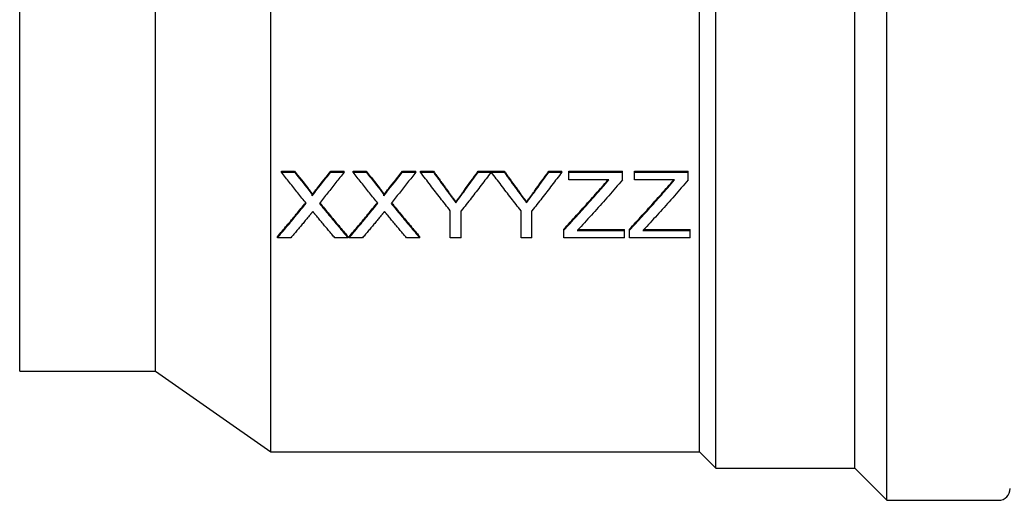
# Model space of a CAD drawing. Header units: millimetres. Extents: x 49 to 3733, y 14 to 375.
# Tile 2 of 9: x 282 to 333, y 168 to 193. Entities that reach past the tile are written whole.
import ezdxf

# ---------------------------------------------------------------- set-up
doc = ezdxf.new("R2010")
doc.units = ezdxf.units.MM
doc.layers.add('DETAIL', color=2, linetype='Continuous')

msp = doc.modelspace()

# ---------------------------------------------------------------- linework, layer by layer
at = {"layer": 'DETAIL'}
for p, q in [((326.861, 168.093), (326.861, 227.893)), ((318.061, 169.743), (318.061, 226.243)), ((325.211, 169.743), (325.211, 226.243)), ((295.137, 170.593), (295.137, 225.393)), ((317.211, 170.593), (317.211, 225.196)), ((282.211, 174.743), (282.211, 221.243)), ((289.211, 174.743), (289.211, 221.243)), ((295.685, 184.986), (295.685, 185.033)), ((295.685, 185.033), (296.365, 185.033)), ((295.685, 184.986), (296.365, 184.986)), ((296.365, 184.986), (296.365, 185.033)), ((298.227, 184.986), (298.227, 185.033)), ((298.227, 185.033), (298.916, 185.033)), ((298.227, 184.986), (298.916, 184.986)), ((298.916, 184.986), (298.916, 185.033)), ((299.378, 184.986), (299.378, 185.033)), ((299.378, 185.033), (300.057, 185.033)), ((299.378, 184.986), (300.057, 184.986)), ((300.057, 184.986), (300.057, 185.033)), ((301.919, 184.986), (301.919, 185.033)), ((301.919, 185.033), (302.608, 185.033)), ((301.919, 184.986), (302.608, 184.986)), ((302.608, 184.986), (302.608, 185.033)), ((302.846, 184.986), (302.846, 185.033)), ((302.846, 185.033), (303.514, 185.033)), ((302.846, 184.986), (303.514, 184.986)), ((303.514, 184.986), (303.514, 185.033)), ((305.82, 184.986), (305.82, 185.033)), ((305.82, 185.033), (306.487, 185.033)), ((305.82, 184.986), (306.487, 184.986)), ((306.487, 184.986), (306.487, 185.033)), ((306.497, 184.986), (306.497, 185.033)), ((306.497, 185.033), (307.155, 185.033)), ((306.497, 184.986), (307.155, 184.986)), ((307.155, 184.986), (307.155, 185.033)), ((309.461, 184.986), (309.461, 185.033)), ((309.461, 185.033), (310.128, 185.033)), ((309.461, 184.986), (310.128, 184.986)), ((310.128, 184.986), (310.128, 185.033)), ((310.482, 184.986), (310.482, 185.033)), ((310.482, 185.033), (313.251, 185.033)), ((310.482, 184.986), (313.251, 184.986)), ((310.482, 184.579), (310.482, 184.986)), ((312.543, 184.579), (310.482, 184.579)), ((313.251, 184.986), (313.251, 185.033)), ((313.251, 184.579), (313.251, 184.986)), ((313.866, 184.986), (313.866, 185.033)), ((313.866, 185.033), (316.636, 185.033)), ((313.866, 184.986), (316.636, 184.986)), ((313.866, 184.579), (313.866, 184.986)), ((315.928, 184.579), (313.866, 184.579)), ((316.636, 184.986), (316.636, 185.033)), ((316.636, 184.579), (316.636, 184.986)), ((297.27, 183.77), (297.27, 183.822)), ((300.963, 183.77), (300.963, 183.822)), ((304.668, 183.408), (304.668, 183.461)), ((308.309, 183.408), (308.309, 183.461)), ((304.385, 181.599), (304.385, 182.995)), ((304.949, 181.599), (304.949, 182.995)), ((308.026, 181.599), (308.026, 182.995)), ((308.59, 181.599), (308.59, 182.995)), ((310.225, 181.989), (310.225, 182.047)), ((310.973, 182.032), (313.354, 182.032)), ((313.354, 181.974), (313.354, 182.032)), ((313.61, 181.989), (313.61, 182.047)), ((314.358, 182.032), (316.738, 182.032)), ((316.738, 181.974), (316.738, 182.032)), ((295.48, 181.599), (295.48, 181.659)), ((296.168, 181.599), (295.48, 181.599)), ((299.121, 181.599), (298.441, 181.599)), ((299.121, 181.599), (299.121, 181.659)), ((299.172, 181.599), (299.172, 181.659)), ((299.861, 181.599), (299.172, 181.599)), ((302.813, 181.599), (302.133, 181.599)), ((302.813, 181.599), (302.813, 181.659)), ((304.949, 181.599), (304.385, 181.599)), ((308.59, 181.599), (308.026, 181.599)), ((310.225, 181.599), (310.225, 181.989)), ((313.354, 181.599), (310.225, 181.599)), ((310.919, 181.974), (313.354, 181.974)), ((313.354, 181.599), (313.354, 181.974)), ((313.61, 181.599), (313.61, 181.989)), ((316.738, 181.599), (313.61, 181.599)), ((314.304, 181.974), (316.738, 181.974)), ((316.738, 181.599), (316.738, 181.974)), ((282.211, 174.743), (289.211, 174.743)), ((289.211, 174.743), (295.137, 170.593)), ((295.137, 170.593), (317.211, 170.593)), ((317.211, 170.593), (318.061, 169.743)), ((318.061, 169.743), (325.211, 169.743)), ((325.211, 169.743), (326.861, 168.093)), ((326.861, 168.093), (332.611, 168.093))]:
    msp.add_line(p, q, dxfattribs=at)
at = {"layer": 'DETAIL', "flags": 128}
for points in [[(296.959, 183.382), (296.905, 183.448), (296.852, 183.514), (296.799, 183.579), (296.746, 183.645), (296.693, 183.711), (296.64, 183.777), (296.587, 183.843), (296.534, 183.91), (296.481, 183.976), (296.428, 184.043), (296.375, 184.109), (296.322, 184.176), (296.269, 184.243), (296.216, 184.31), (296.163, 184.377), (296.11, 184.444), (296.057, 184.512), (296.004, 184.579), (295.951, 184.646), (295.897, 184.714), (295.844, 184.782), (295.791, 184.85), (295.738, 184.918), (295.685, 184.986)], [(298.916, 184.986), (298.863, 184.917), (298.81, 184.849), (298.757, 184.781), (298.704, 184.713), (298.651, 184.645), (298.598, 184.578), (298.545, 184.51), (298.492, 184.442), (298.439, 184.375), (298.386, 184.308), (298.332, 184.24), (298.279, 184.173), (298.226, 184.106), (298.173, 184.039), (298.12, 183.973), (298.067, 183.906), (298.014, 183.84), (297.961, 183.773), (297.908, 183.707), (297.855, 183.641), (297.802, 183.575), (297.749, 183.509), (297.696, 183.443), (297.643, 183.377)], [(300.651, 183.382), (300.598, 183.448), (300.545, 183.514), (300.492, 183.579), (300.439, 183.645), (300.386, 183.711), (300.333, 183.777), (300.279, 183.843), (300.226, 183.91), (300.173, 183.976), (300.12, 184.043), (300.067, 184.109), (300.014, 184.176), (299.961, 184.243), (299.908, 184.31), (299.855, 184.377), (299.802, 184.444), (299.749, 184.512), (299.696, 184.579), (299.643, 184.646), (299.59, 184.714), (299.537, 184.782), (299.484, 184.85), (299.431, 184.918), (299.378, 184.986)], [(302.608, 184.986), (302.555, 184.917), (302.502, 184.849), (302.449, 184.781), (302.396, 184.713), (302.343, 184.645), (302.29, 184.578), (302.237, 184.51), (302.184, 184.442), (302.131, 184.375), (302.078, 184.308), (302.025, 184.24), (301.972, 184.173), (301.919, 184.106), (301.866, 184.039), (301.813, 183.973), (301.76, 183.906), (301.706, 183.84), (301.653, 183.773), (301.6, 183.707), (301.547, 183.641), (301.494, 183.575), (301.441, 183.509), (301.388, 183.443), (301.335, 183.377)], [(304.385, 182.995), (304.321, 183.076), (304.257, 183.157), (304.193, 183.239), (304.128, 183.32), (304.064, 183.402), (304, 183.484), (303.936, 183.566), (303.872, 183.648), (303.808, 183.73), (303.744, 183.813), (303.68, 183.895), (303.616, 183.978), (303.551, 184.061), (303.487, 184.144), (303.423, 184.228), (303.359, 184.311), (303.295, 184.395), (303.231, 184.479), (303.167, 184.563), (303.103, 184.647), (303.039, 184.731), (302.975, 184.816), (302.91, 184.901), (302.846, 184.986)], [(303.514, 185.033), (303.546, 184.988), (303.578, 184.943), (303.611, 184.898), (303.643, 184.854), (303.675, 184.809), (303.708, 184.764), (303.74, 184.72), (303.772, 184.675), (303.805, 184.631), (303.837, 184.586), (303.869, 184.542), (303.902, 184.497), (303.934, 184.453), (303.966, 184.409), (303.999, 184.365), (304.031, 184.32), (304.063, 184.276), (304.096, 184.232), (304.128, 184.188), (304.16, 184.144), (304.193, 184.1), (304.225, 184.056), (304.257, 184.013), (304.289, 183.969)], [(303.514, 184.986), (303.546, 184.941), (303.578, 184.896), (303.611, 184.851), (303.643, 184.806), (303.675, 184.761), (303.708, 184.716), (303.74, 184.671), (303.772, 184.627), (303.805, 184.582), (303.837, 184.537), (303.869, 184.493), (303.902, 184.448), (303.934, 184.404), (303.966, 184.359), (303.999, 184.315), (304.031, 184.271), (304.063, 184.226), (304.096, 184.182), (304.128, 184.138), (304.16, 184.094), (304.193, 184.05), (304.225, 184.006), (304.257, 183.962), (304.289, 183.918)], [(306.487, 184.986), (306.423, 184.901), (306.359, 184.816), (306.295, 184.731), (306.231, 184.647), (306.167, 184.563), (306.103, 184.479), (306.039, 184.395), (305.975, 184.311), (305.91, 184.228), (305.846, 184.144), (305.782, 184.061), (305.718, 183.978), (305.654, 183.895), (305.59, 183.813), (305.526, 183.73), (305.462, 183.648), (305.398, 183.566), (305.334, 183.484), (305.269, 183.402), (305.205, 183.32), (305.141, 183.239), (305.077, 183.157), (305.013, 183.076), (304.949, 182.995)], [(308.026, 182.995), (307.962, 183.076), (307.898, 183.157), (307.835, 183.239), (307.771, 183.32), (307.707, 183.402), (307.644, 183.484), (307.58, 183.566), (307.516, 183.648), (307.453, 183.73), (307.389, 183.813), (307.325, 183.895), (307.262, 183.978), (307.198, 184.061), (307.134, 184.144), (307.071, 184.228), (307.007, 184.311), (306.943, 184.395), (306.879, 184.479), (306.816, 184.563), (306.752, 184.647), (306.688, 184.731), (306.625, 184.816), (306.561, 184.901), (306.497, 184.986)], [(307.155, 185.033), (307.187, 184.988), (307.219, 184.943), (307.252, 184.898), (307.284, 184.854), (307.316, 184.809), (307.349, 184.764), (307.381, 184.72), (307.413, 184.675), (307.446, 184.631), (307.478, 184.586), (307.51, 184.542), (307.543, 184.497), (307.575, 184.453), (307.607, 184.409), (307.64, 184.365), (307.672, 184.32), (307.704, 184.276), (307.737, 184.232), (307.769, 184.188), (307.801, 184.144), (307.834, 184.1), (307.866, 184.056), (307.898, 184.013), (307.93, 183.969)], [(307.155, 184.986), (307.187, 184.941), (307.219, 184.896), (307.252, 184.851), (307.284, 184.806), (307.316, 184.761), (307.349, 184.716), (307.381, 184.671), (307.413, 184.627), (307.446, 184.582), (307.478, 184.537), (307.51, 184.493), (307.543, 184.448), (307.575, 184.404), (307.607, 184.359), (307.64, 184.315), (307.672, 184.271), (307.704, 184.226), (307.737, 184.182), (307.769, 184.138), (307.801, 184.094), (307.834, 184.05), (307.866, 184.006), (307.898, 183.962), (307.93, 183.918)], [(310.128, 184.986), (310.064, 184.901), (310, 184.816), (309.936, 184.731), (309.872, 184.647), (309.808, 184.563), (309.744, 184.479), (309.68, 184.395), (309.616, 184.311), (309.551, 184.228), (309.487, 184.144), (309.423, 184.061), (309.359, 183.978), (309.295, 183.895), (309.231, 183.813), (309.167, 183.73), (309.103, 183.648), (309.039, 183.566), (308.975, 183.484), (308.91, 183.402), (308.846, 183.32), (308.782, 183.239), (308.718, 183.157), (308.654, 183.076), (308.59, 182.995)], [(313.251, 184.579), (313.162, 184.476), (313.073, 184.374), (312.984, 184.272), (312.895, 184.17), (312.806, 184.068), (312.717, 183.966), (312.628, 183.865), (312.539, 183.764), (312.45, 183.663), (312.361, 183.563), (312.272, 183.462), (312.182, 183.362), (312.093, 183.263), (312.004, 183.163), (311.915, 183.064), (311.826, 182.965), (311.737, 182.867), (311.648, 182.768), (311.559, 182.67), (311.47, 182.572), (311.381, 182.475), (311.292, 182.378), (311.203, 182.281), (311.114, 182.184)], [(316.636, 184.579), (316.547, 184.476), (316.458, 184.374), (316.368, 184.272), (316.279, 184.17), (316.19, 184.068), (316.101, 183.966), (316.012, 183.865), (315.923, 183.764), (315.834, 183.663), (315.745, 183.563), (315.656, 183.462), (315.567, 183.362), (315.478, 183.263), (315.389, 183.163), (315.3, 183.064), (315.211, 182.965), (315.122, 182.867), (315.033, 182.768), (314.944, 182.67), (314.855, 182.572), (314.766, 182.475), (314.677, 182.378), (314.588, 182.281), (314.499, 182.184)], [(297.063, 184.15), (297.077, 184.132), (297.09, 184.115), (297.102, 184.099), (297.114, 184.083), (297.125, 184.069), (297.136, 184.055), (297.145, 184.043), (297.154, 184.031), (297.162, 184.02), (297.168, 184.012), (297.174, 184.004), (297.183, 183.992), (297.194, 183.975), (297.205, 183.96), (297.214, 183.946), (297.223, 183.932), (297.231, 183.92), (297.238, 183.908), (297.245, 183.896), (297.252, 183.884), (297.258, 183.871), (297.264, 183.857), (297.269, 183.84), (297.27, 183.822)], [(297.063, 184.099), (297.077, 184.081), (297.09, 184.064), (297.102, 184.048), (297.114, 184.033), (297.125, 184.018), (297.136, 184.005), (297.145, 183.992), (297.154, 183.98), (297.162, 183.969), (297.17, 183.959), (297.177, 183.949), (297.183, 183.941), (297.194, 183.924), (297.205, 183.908), (297.215, 183.894), (297.223, 183.881), (297.231, 183.869), (297.237, 183.859), (297.246, 183.842), (297.254, 183.828), (297.26, 183.816), (297.266, 183.8), (297.269, 183.787), (297.27, 183.77)], [(300.755, 184.15), (300.769, 184.132), (300.782, 184.115), (300.795, 184.099), (300.806, 184.083), (300.818, 184.069), (300.828, 184.055), (300.838, 184.043), (300.846, 184.031), (300.855, 184.02), (300.861, 184.012), (300.866, 184.004), (300.875, 183.992), (300.887, 183.975), (300.897, 183.96), (300.907, 183.946), (300.915, 183.932), (300.923, 183.92), (300.931, 183.908), (300.937, 183.896), (300.944, 183.884), (300.951, 183.871), (300.957, 183.857), (300.961, 183.84), (300.963, 183.822)], [(300.755, 184.099), (300.769, 184.081), (300.782, 184.064), (300.795, 184.048), (300.806, 184.033), (300.818, 184.018), (300.828, 184.005), (300.838, 183.992), (300.846, 183.98), (300.855, 183.969), (300.862, 183.959), (300.869, 183.949), (300.875, 183.941), (300.887, 183.924), (300.897, 183.908), (300.907, 183.894), (300.915, 183.881), (300.923, 183.869), (300.929, 183.859), (300.939, 183.842), (300.946, 183.828), (300.952, 183.816), (300.959, 183.8), (300.962, 183.787), (300.963, 183.77)], [(310.225, 182.047), (310.307, 182.136), (310.389, 182.224), (310.472, 182.313), (310.554, 182.402), (310.636, 182.491), (310.718, 182.58), (310.8, 182.67), (310.882, 182.76), (310.964, 182.85), (311.046, 182.94), (311.128, 183.031), (311.21, 183.122), (311.292, 183.213), (311.374, 183.304), (311.456, 183.395), (311.538, 183.487), (311.62, 183.579), (311.703, 183.671), (311.785, 183.764), (311.867, 183.856), (311.949, 183.949), (312.031, 184.042), (312.113, 184.136), (312.195, 184.229)], [(310.225, 181.989), (310.307, 182.078), (310.389, 182.167), (310.472, 182.256), (310.554, 182.345), (310.636, 182.434), (310.718, 182.524), (310.8, 182.614), (310.882, 182.704), (310.964, 182.795), (311.046, 182.885), (311.128, 182.976), (311.21, 183.067), (311.292, 183.159), (311.374, 183.25), (311.456, 183.342), (311.538, 183.434), (311.62, 183.527), (311.703, 183.619), (311.785, 183.712), (311.867, 183.805), (311.949, 183.898), (312.031, 183.991), (312.113, 184.085), (312.195, 184.179)], [(313.61, 182.047), (313.692, 182.136), (313.774, 182.224), (313.856, 182.313), (313.938, 182.402), (314.02, 182.491), (314.102, 182.58), (314.184, 182.67), (314.266, 182.76), (314.349, 182.85), (314.431, 182.94), (314.513, 183.031), (314.595, 183.122), (314.677, 183.213), (314.759, 183.304), (314.841, 183.395), (314.923, 183.487), (315.005, 183.579), (315.087, 183.671), (315.169, 183.764), (315.251, 183.856), (315.333, 183.949), (315.415, 184.042), (315.497, 184.136), (315.58, 184.229)], [(313.61, 181.989), (313.692, 182.078), (313.774, 182.167), (313.856, 182.256), (313.938, 182.345), (314.02, 182.434), (314.102, 182.524), (314.184, 182.614), (314.266, 182.704), (314.349, 182.795), (314.431, 182.885), (314.513, 182.976), (314.595, 183.067), (314.677, 183.159), (314.759, 183.25), (314.841, 183.342), (314.923, 183.434), (315.005, 183.527), (315.087, 183.619), (315.169, 183.712), (315.251, 183.805), (315.333, 183.898), (315.415, 183.991), (315.497, 184.085), (315.58, 184.179)], [(304.289, 183.969), (304.311, 183.94), (304.332, 183.912), (304.352, 183.884), (304.372, 183.857), (304.392, 183.831), (304.411, 183.806), (304.429, 183.781), (304.447, 183.757), (304.465, 183.733), (304.482, 183.71), (304.498, 183.688), (304.514, 183.667), (304.53, 183.646), (304.545, 183.626), (304.559, 183.606), (304.573, 183.587), (304.587, 183.569), (304.6, 183.552), (304.612, 183.535), (304.624, 183.519), (304.636, 183.503), (304.647, 183.488), (304.658, 183.474), (304.668, 183.461)], [(304.289, 183.918), (304.311, 183.889), (304.332, 183.86), (304.352, 183.833), (304.372, 183.806), (304.392, 183.779), (304.411, 183.754), (304.429, 183.729), (304.447, 183.705), (304.465, 183.681), (304.482, 183.658), (304.498, 183.636), (304.514, 183.614), (304.53, 183.593), (304.545, 183.573), (304.559, 183.554), (304.573, 183.535), (304.587, 183.517), (304.6, 183.499), (304.612, 183.482), (304.624, 183.466), (304.636, 183.45), (304.647, 183.435), (304.658, 183.421), (304.668, 183.408)], [(304.668, 183.461), (304.682, 183.48), (304.697, 183.5), (304.712, 183.52), (304.727, 183.54), (304.743, 183.561), (304.758, 183.581), (304.774, 183.603), (304.79, 183.624), (304.807, 183.646), (304.823, 183.668), (304.84, 183.69), (304.857, 183.713), (304.874, 183.736), (304.891, 183.759), (304.908, 183.783), (304.926, 183.806), (304.944, 183.831), (304.962, 183.855), (304.98, 183.88), (304.999, 183.905), (305.017, 183.93), (305.036, 183.956), (305.055, 183.982), (305.075, 184.008)], [(304.668, 183.408), (304.682, 183.427), (304.697, 183.447), (304.712, 183.467), (304.727, 183.487), (304.743, 183.508), (304.758, 183.529), (304.774, 183.55), (304.79, 183.572), (304.807, 183.593), (304.823, 183.616), (304.84, 183.638), (304.857, 183.661), (304.874, 183.684), (304.891, 183.707), (304.908, 183.731), (304.926, 183.755), (304.944, 183.779), (304.962, 183.803), (304.98, 183.828), (304.999, 183.853), (305.017, 183.879), (305.036, 183.905), (305.055, 183.931), (305.075, 183.957)], [(307.93, 183.969), (307.952, 183.94), (307.973, 183.912), (307.993, 183.884), (308.013, 183.857), (308.033, 183.831), (308.052, 183.806), (308.07, 183.781), (308.088, 183.757), (308.106, 183.733), (308.123, 183.71), (308.139, 183.688), (308.155, 183.667), (308.171, 183.646), (308.186, 183.626), (308.2, 183.606), (308.214, 183.587), (308.228, 183.569), (308.241, 183.552), (308.253, 183.535), (308.266, 183.519), (308.277, 183.503), (308.288, 183.488), (308.299, 183.474), (308.309, 183.461)], [(307.93, 183.918), (307.952, 183.889), (307.973, 183.86), (307.993, 183.833), (308.013, 183.806), (308.033, 183.779), (308.052, 183.754), (308.07, 183.729), (308.088, 183.705), (308.106, 183.681), (308.123, 183.658), (308.139, 183.636), (308.155, 183.614), (308.171, 183.593), (308.186, 183.573), (308.2, 183.554), (308.214, 183.535), (308.228, 183.517), (308.241, 183.499), (308.253, 183.482), (308.266, 183.466), (308.277, 183.45), (308.288, 183.435), (308.299, 183.421), (308.309, 183.408)], [(308.309, 183.461), (308.323, 183.48), (308.338, 183.5), (308.353, 183.52), (308.368, 183.54), (308.384, 183.561), (308.399, 183.581), (308.415, 183.603), (308.431, 183.624), (308.448, 183.646), (308.464, 183.668), (308.481, 183.69), (308.498, 183.713), (308.515, 183.736), (308.532, 183.759), (308.549, 183.783), (308.567, 183.806), (308.585, 183.831), (308.603, 183.855), (308.621, 183.88), (308.64, 183.905), (308.658, 183.93), (308.677, 183.956), (308.696, 183.982), (308.716, 184.008)], [(308.309, 183.408), (308.323, 183.427), (308.338, 183.447), (308.353, 183.467), (308.368, 183.487), (308.384, 183.508), (308.399, 183.529), (308.415, 183.55), (308.431, 183.572), (308.448, 183.593), (308.464, 183.616), (308.481, 183.638), (308.498, 183.661), (308.515, 183.684), (308.532, 183.707), (308.549, 183.731), (308.567, 183.755), (308.585, 183.779), (308.603, 183.803), (308.621, 183.828), (308.64, 183.853), (308.658, 183.879), (308.677, 183.905), (308.696, 183.931), (308.716, 183.957)], [(295.48, 181.659), (295.541, 181.73), (295.602, 181.801), (295.662, 181.873), (295.723, 181.944), (295.784, 182.016), (295.844, 182.088), (295.905, 182.16), (295.966, 182.232), (296.026, 182.304), (296.087, 182.377), (296.148, 182.45), (296.209, 182.522), (296.269, 182.595), (296.33, 182.669), (296.391, 182.742), (296.451, 182.815), (296.512, 182.889), (296.573, 182.963), (296.633, 183.037), (296.694, 183.111), (296.755, 183.185), (296.816, 183.26), (296.876, 183.334), (296.937, 183.409)], [(295.48, 181.599), (295.542, 181.672), (295.603, 181.744), (295.665, 181.817), (295.727, 181.89), (295.788, 181.963), (295.85, 182.036), (295.911, 182.109), (295.973, 182.183), (296.035, 182.257), (296.096, 182.331), (296.158, 182.405), (296.219, 182.479), (296.281, 182.553), (296.343, 182.628), (296.404, 182.703), (296.466, 182.778), (296.527, 182.853), (296.589, 182.928), (296.651, 183.003), (296.712, 183.079), (296.774, 183.154), (296.835, 183.23), (296.897, 183.306), (296.959, 183.382)], [(297.643, 183.377), (297.704, 183.301), (297.766, 183.225), (297.828, 183.15), (297.889, 183.074), (297.951, 182.999), (298.012, 182.924), (298.074, 182.849), (298.136, 182.774), (298.197, 182.699), (298.259, 182.625), (298.32, 182.55), (298.382, 182.476), (298.444, 182.402), (298.505, 182.328), (298.567, 182.255), (298.628, 182.181), (298.69, 182.108), (298.752, 182.035), (298.813, 181.962), (298.875, 181.889), (298.936, 181.816), (298.998, 181.744), (299.06, 181.671), (299.121, 181.599)], [(297.664, 183.404), (297.725, 183.329), (297.786, 183.255), (297.846, 183.181), (297.907, 183.107), (297.968, 183.033), (298.029, 182.959), (298.089, 182.885), (298.15, 182.812), (298.211, 182.739), (298.271, 182.666), (298.332, 182.593), (298.393, 182.52), (298.453, 182.447), (298.514, 182.375), (298.575, 182.302), (298.636, 182.23), (298.696, 182.158), (298.757, 182.086), (298.818, 182.015), (298.878, 181.943), (298.939, 181.872), (299, 181.801), (299.06, 181.73), (299.121, 181.659)], [(299.172, 181.659), (299.233, 181.73), (299.294, 181.801), (299.355, 181.873), (299.415, 181.944), (299.476, 182.016), (299.537, 182.088), (299.597, 182.16), (299.658, 182.232), (299.719, 182.304), (299.779, 182.377), (299.84, 182.45), (299.901, 182.522), (299.962, 182.595), (300.022, 182.669), (300.083, 182.742), (300.144, 182.815), (300.204, 182.889), (300.265, 182.963), (300.326, 183.037), (300.386, 183.111), (300.447, 183.185), (300.508, 183.26), (300.569, 183.334), (300.629, 183.409)], [(299.172, 181.599), (299.234, 181.672), (299.296, 181.744), (299.357, 181.817), (299.419, 181.89), (299.48, 181.963), (299.542, 182.036), (299.604, 182.109), (299.665, 182.183), (299.727, 182.257), (299.788, 182.331), (299.85, 182.405), (299.912, 182.479), (299.973, 182.553), (300.035, 182.628), (300.096, 182.703), (300.158, 182.778), (300.22, 182.853), (300.281, 182.928), (300.343, 183.003), (300.404, 183.079), (300.466, 183.154), (300.528, 183.23), (300.589, 183.306), (300.651, 183.382)], [(301.335, 183.377), (301.397, 183.301), (301.458, 183.225), (301.52, 183.15), (301.582, 183.074), (301.643, 182.999), (301.705, 182.924), (301.766, 182.849), (301.828, 182.774), (301.89, 182.699), (301.951, 182.625), (302.013, 182.55), (302.074, 182.476), (302.136, 182.402), (302.198, 182.328), (302.259, 182.255), (302.321, 182.181), (302.382, 182.108), (302.444, 182.035), (302.506, 181.962), (302.567, 181.889), (302.629, 181.816), (302.69, 181.744), (302.752, 181.671), (302.813, 181.599)], [(301.357, 183.404), (301.417, 183.329), (301.478, 183.255), (301.539, 183.181), (301.599, 183.107), (301.66, 183.033), (301.721, 182.959), (301.782, 182.885), (301.842, 182.812), (301.903, 182.739), (301.964, 182.666), (302.024, 182.593), (302.085, 182.52), (302.146, 182.447), (302.206, 182.375), (302.267, 182.302), (302.328, 182.23), (302.389, 182.158), (302.449, 182.086), (302.51, 182.015), (302.571, 181.943), (302.631, 181.872), (302.692, 181.801), (302.753, 181.73), (302.813, 181.659)], [(297.115, 182.729), (297.075, 182.681), (297.036, 182.633), (296.996, 182.586), (296.957, 182.538), (296.918, 182.49), (296.878, 182.443), (296.839, 182.395), (296.799, 182.348), (296.76, 182.301), (296.72, 182.253), (296.681, 182.206), (296.642, 182.159), (296.602, 182.112), (296.563, 182.065), (296.523, 182.018), (296.484, 181.971), (296.444, 181.925), (296.405, 181.878), (296.366, 181.831), (296.326, 181.785), (296.287, 181.738), (296.247, 181.692), (296.208, 181.646), (296.168, 181.599)], [(297.303, 182.959), (297.298, 182.953), (297.293, 182.947), (297.287, 182.94), (297.281, 182.932), (297.274, 182.923), (297.266, 182.914), (297.258, 182.904), (297.249, 182.894), (297.24, 182.882), (297.23, 182.87), (297.22, 182.857), (297.208, 182.844), (297.201, 182.834), (297.193, 182.825), (297.185, 182.815), (297.177, 182.806), (297.169, 182.796), (297.161, 182.786), (297.153, 182.777), (297.146, 182.767), (297.138, 182.758), (297.13, 182.748), (297.122, 182.738), (297.115, 182.729)], [(297.467, 182.76), (297.46, 182.768), (297.454, 182.776), (297.447, 182.785), (297.44, 182.793), (297.433, 182.801), (297.426, 182.809), (297.419, 182.818), (297.413, 182.826), (297.406, 182.834), (297.399, 182.843), (297.392, 182.851), (297.385, 182.859), (297.378, 182.868), (297.372, 182.876), (297.365, 182.884), (297.358, 182.892), (297.351, 182.901), (297.344, 182.909), (297.337, 182.917), (297.33, 182.926), (297.324, 182.934), (297.317, 182.942), (297.31, 182.951), (297.303, 182.959)], [(298.441, 181.599), (298.4, 181.647), (298.36, 181.694), (298.319, 181.742), (298.279, 181.79), (298.238, 181.838), (298.198, 181.885), (298.157, 181.933), (298.116, 181.981), (298.076, 182.03), (298.035, 182.078), (297.995, 182.126), (297.954, 182.174), (297.914, 182.223), (297.873, 182.271), (297.832, 182.32), (297.792, 182.368), (297.751, 182.417), (297.711, 182.466), (297.67, 182.514), (297.63, 182.563), (297.589, 182.612), (297.548, 182.661), (297.508, 182.71), (297.467, 182.76)], [(300.807, 182.729), (300.768, 182.681), (300.728, 182.633), (300.689, 182.586), (300.649, 182.538), (300.61, 182.49), (300.571, 182.443), (300.531, 182.395), (300.492, 182.348), (300.452, 182.301), (300.413, 182.253), (300.373, 182.206), (300.334, 182.159), (300.294, 182.112), (300.255, 182.065), (300.216, 182.018), (300.176, 181.971), (300.137, 181.925), (300.097, 181.878), (300.058, 181.831), (300.018, 181.785), (299.979, 181.738), (299.94, 181.692), (299.9, 181.646), (299.861, 181.599)], [(300.995, 182.959), (300.991, 182.953), (300.985, 182.947), (300.98, 182.94), (300.973, 182.932), (300.966, 182.923), (300.959, 182.914), (300.95, 182.904), (300.942, 182.894), (300.932, 182.882), (300.922, 182.87), (300.912, 182.857), (300.901, 182.844), (300.893, 182.834), (300.885, 182.825), (300.877, 182.815), (300.869, 182.806), (300.861, 182.796), (300.854, 182.786), (300.846, 182.777), (300.838, 182.767), (300.83, 182.758), (300.822, 182.748), (300.815, 182.738), (300.807, 182.729)], [(301.16, 182.76), (301.153, 182.768), (301.146, 182.776), (301.139, 182.785), (301.132, 182.793), (301.125, 182.801), (301.119, 182.809), (301.112, 182.818), (301.105, 182.826), (301.098, 182.834), (301.091, 182.843), (301.084, 182.851), (301.078, 182.859), (301.071, 182.868), (301.064, 182.876), (301.057, 182.884), (301.05, 182.892), (301.043, 182.901), (301.036, 182.909), (301.03, 182.917), (301.023, 182.926), (301.016, 182.934), (301.009, 182.942), (301.002, 182.951), (300.995, 182.959)], [(302.133, 181.599), (302.093, 181.647), (302.052, 181.694), (302.012, 181.742), (301.971, 181.79), (301.93, 181.838), (301.89, 181.885), (301.849, 181.933), (301.809, 181.981), (301.768, 182.03), (301.728, 182.078), (301.687, 182.126), (301.646, 182.174), (301.606, 182.223), (301.565, 182.271), (301.525, 182.32), (301.484, 182.368), (301.444, 182.417), (301.403, 182.466), (301.362, 182.514), (301.322, 182.563), (301.281, 182.612), (301.241, 182.661), (301.2, 182.71), (301.16, 182.76)], [(311.114, 182.184), (311.106, 182.175), (311.098, 182.167), (311.09, 182.158), (311.082, 182.149), (311.073, 182.14), (311.065, 182.131), (311.057, 182.123), (311.049, 182.114), (311.041, 182.105), (311.033, 182.096), (311.025, 182.087), (311.017, 182.079), (311.009, 182.07), (311, 182.061), (310.992, 182.052), (310.984, 182.044), (310.976, 182.035), (310.968, 182.026), (310.96, 182.017), (310.952, 182.009), (310.944, 182), (310.935, 181.991), (310.927, 181.982), (310.919, 181.974)], [(314.499, 182.184), (314.49, 182.175), (314.482, 182.167), (314.474, 182.158), (314.466, 182.149), (314.458, 182.14), (314.45, 182.131), (314.442, 182.123), (314.434, 182.114), (314.426, 182.105), (314.417, 182.096), (314.409, 182.087), (314.401, 182.079), (314.393, 182.07), (314.385, 182.061), (314.377, 182.052), (314.369, 182.044), (314.361, 182.035), (314.353, 182.026), (314.344, 182.017), (314.336, 182.009), (314.328, 182), (314.32, 181.991), (314.312, 181.982), (314.304, 181.974)]]:
    msp.add_lwpolyline(points, dxfattribs=at)
at = {"layer": 'DETAIL'}
msp.add_arc((332.611, 168.693), 0.6, 270, 0, dxfattribs=at)
for centre, major_axis, ratio, start_param, end_param in [((296.714, 204.358), (20.817, -34.636), 0.277595, 5.129848, 5.160285), ((296.714, 204.335), (20.789, -34.715), 0.276909, 5.130276, 5.160749), ((297.879, 204.305), (20.696, 34.581), 0.276804, 4.263928, 4.294431), ((297.879, 204.282), (20.668, 34.66), 0.276118, 4.263467, 4.294006), ((300.406, 204.358), (20.817, -34.636), 0.277595, 5.129848, 5.160285), ((300.406, 204.335), (20.789, -34.715), 0.276909, 5.130276, 5.160749), ((301.572, 204.305), (20.696, 34.581), 0.276804, 4.263928, 4.294431), ((301.572, 204.282), (20.668, 34.66), 0.276118, 4.263467, 4.294006), ((305.447, 203.395), (18.53, 33.613), 0.26309, 4.24896, 4.285257), ((305.447, 203.375), (18.507, 33.694), 0.262406, 4.248537, 4.284871), ((309.088, 203.395), (18.53, 33.613), 0.26309, 4.24896, 4.285257), ((309.088, 203.375), (18.507, 33.694), 0.262406, 4.248537, 4.284871), ((312.369, 205.783), (23.745, 36.13), 0.298664, 4.279163, 4.292527), ((312.369, 205.811), (23.782, 36.055), 0.299356, 4.279672, 4.291394), ((315.754, 205.783), (23.745, 36.13), 0.298664, 4.279163, 4.292527), ((315.754, 205.811), (23.782, 36.055), 0.299356, 4.279672, 4.291394), ((297.401, 204.592), (20.478, 34.717), 0.289301, 4.250669, 4.262122), ((297.401, 204.568), (20.449, 34.795), 0.288585, 4.250202, 4.261669), ((301.093, 204.592), (20.478, 34.717), 0.289301, 4.250669, 4.262122), ((301.093, 204.568), (20.449, 34.795), 0.288585, 4.250202, 4.261669)]:
    msp.add_ellipse(centre, major_axis=major_axis, ratio=ratio, start_param=start_param, end_param=end_param, dxfattribs=at)

doc.saveas('drawing.dxf')
